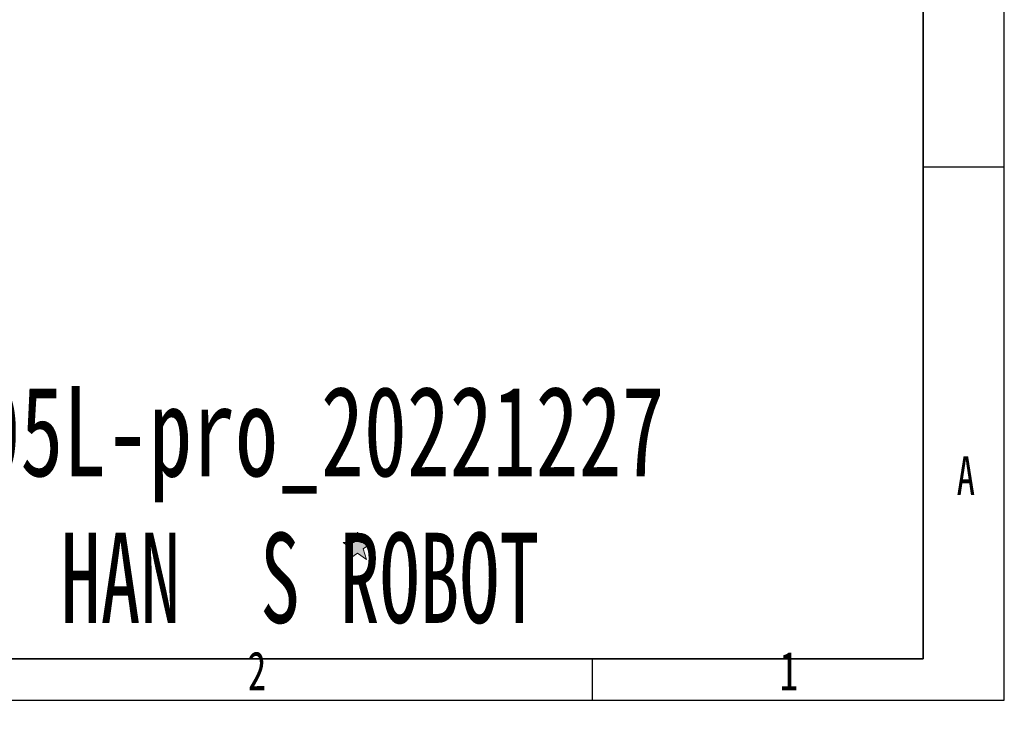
# Model space of a CAD drawing. Header units: millimetres. Extents: x 0 to 297, y 0 to 209.
# Tile 35 of 42: x 234 to 297, y 0 to 46. Entities that reach past the tile are written whole.
import ezdxf

# ---------------------------------------------------------------- set-up
doc = ezdxf.new("R2010")
doc.units = ezdxf.units.MM
for name, color, linetype in [('图层0', 7, 'Continuous'), ('尺寸线', 5, 'Continuous'), ('细实线', 7, 'Continuous')]:
    doc.layers.add(name, color=color, linetype=linetype)
doc.layers.add('粗实线', color=7, linetype='Continuous', lineweight=50)
doc.styles.add('SLDTEXTSTYLE0', font='TXT', dxfattribs={"width": 0.65})
doc.styles.add('SLDTEXTSTYLE1', font='TXT', dxfattribs={"width": 0.7, "bigfont": 'bigfont'})
doc.styles.add('SLDTEXTSTYLE2', font='TXT', dxfattribs={"width": 0.7})
doc.dimstyles.new('SLDDIMSTYLE8', dxfattribs={"dimtxt": 3.5, "dimasz": 3, "dimexe": 0, "dimexo": 0.0625, "dimgap": 0.875, "dimtad": 0, "dimtih": 1, "dimtoh": 1, "dimlfac": 3, "dimrnd": 1e-09, "dimzin": 12, "dimdsep": 46, "dimtxsty": 'SLDTEXTSTYLE2', "dimblk1": 'NONE', "dimblk2": 'NONE', "dimsah": 1, "dimcen": 0, "dimadec": 0, "dimazin": 3, "dimtfac": 1, "dimtmove": 0, "dimatfit": 3, "dimldrblk": 'NONE', "dimfxl": 0, "dimfrac": 2, "dimtolj": 1, "dimtzin": 12, "dimarcsym": 0})

# ---------------------------------------------------------------- blocks, each defined once
blk = doc.blocks.new('_D_23')
at = {"layer": '图层0'}
blk.add_line((232.317, 127.552), (258.142, 127.552), dxfattribs=at)
at = {"layer": '图层0', "char_height": 3.5, "attachment_point": 1}
for s, insert, style in [('贯穿', (249.927, 131.061), 'SLDTEXTSTYLE1'), ('6-', (233.904, 131.061), 'SLDTEXTSTYLE2'), ('%%c', (237.978, 131.061), 'SLDTEXTSTYLE2'), ('6.6', (241.848, 131.061), 'SLDTEXTSTYLE2'), ('圆周均布', (237.876, 126.988), 'SLDTEXTSTYLE1')]:
    blk.add_mtext(s, dxfattribs=dict(at, insert=insert, style=style))
blk = doc.blocks.new('_None')

msp = doc.modelspace()

# ---------------------------------------------------------------- hatches: boundary and pattern name
at = {"layer": '尺寸线'}
msp.add_hatch(color=256, dxfattribs=at).paths.add_polyline_path([(256.074073, 11.409036), (255.854049, 12.086199), (256.430079, 12.504709), (255.718067, 12.504709), (255.498043, 13.181873), (255.27802, 12.504709), (254.566008, 12.504709), (255.142038, 12.086199), (254.922014, 11.409036), (255.498043, 11.827546)], flags=0)

# ---------------------------------------------------------------- linework, layer by layer
at = {"layer": '图层0'}
for p, q in [((292, 36.74012), (297.246533, 36.74012)), ((270.63931, 5), (270.63931, 2.33512))]:
    msp.add_line(p, q, dxfattribs=at)
at = {"layer": '尺寸线', "color": 7, "linetype": 'Continuous', "lineweight": 18}
for p, q in [((255.27802, 12.504709), (255.498043, 13.181873)), ((255.498043, 13.181873), (255.718067, 12.504709)), ((254.566008, 12.504709), (255.27802, 12.504709)), ((255.142038, 12.086199), (254.566008, 12.504709)), ((254.922014, 11.409036), (255.142038, 12.086199)), ((255.718067, 12.504709), (256.430079, 12.504709)), ((255.854049, 12.086199), (256.430079, 12.504709)), ((255.854049, 12.086199), (256.074073, 11.409036)), ((254.922014, 11.409036), (255.498043, 11.827546)), ((256.074073, 11.409036), (255.498043, 11.827546))]:
    msp.add_line(p, q, dxfattribs=at)
at = {"layer": '粗实线', "lineweight": 35}
for p in [(292, 205), (25, 5)]:
    msp.add_line(p, (292, 5), dxfattribs=at)
at = {"layer": '细实线'}
for p, q in [((297.246533, 2.33512), (297.246533, 208.761346)), ((2.753373, 2.33512), (297.246533, 2.33512))]:
    msp.add_line(p, q, dxfattribs=at)

# ---------------------------------------------------------------- texts
at = {"color": 7, "linetype": 'Continuous', "lineweight": 0, "insert": (215.528257, 37.810551), "char_height": 4.2333333, "attachment_point": 2, "style": 'SLDTEXTSTYLE1'}
msp.add_mtext('末端工具安装尺寸', dxfattribs=at)
at = {"layer": '图层0', "char_height": 2.5, "attachment_point": 1, "style": 'SLDTEXTSTYLE2'}
for s, insert in [('A', (294.16791, 18.070973)), ('2', (248.411436, 5.475718)), ('1', (282.748818, 5.475718))]:
    msp.add_mtext(s, dxfattribs=dict(at, insert=insert))
at = {"layer": '细实线', "char_height": 5.82083333}
for s, insert, attachment_point, style in [('E05L-pro_20221227', (251.747895, 22.598604), 2, 'SLDTEXTSTYLE2'), ('HAN  S ROBOT', (236.339199, 13.135955), 1, 'SLDTEXTSTYLE0')]:
    msp.add_mtext(s, dxfattribs=dict(at, insert=insert, attachment_point=attachment_point, style=style))

# ---------------------------------------------------------------- dimensions: what is measured, and where the dimension line sits
at = {"layer": '图层0'}
dim = msp.add_diameter_dim_2p(p1=(1.466959, 0.852814), p2=(0, 0), text='6-<> 贯穿\\P圆周均布', dimstyle='SLDDIMSTYLE8', dxfattribs=at)
dim.commit()
dim.dimension.update_dxf_attribs({"geometry": '_D_23', "text_midpoint": (246.023408, 127.049437), "dimtype": 163})

doc.saveas('drawing.dxf')
